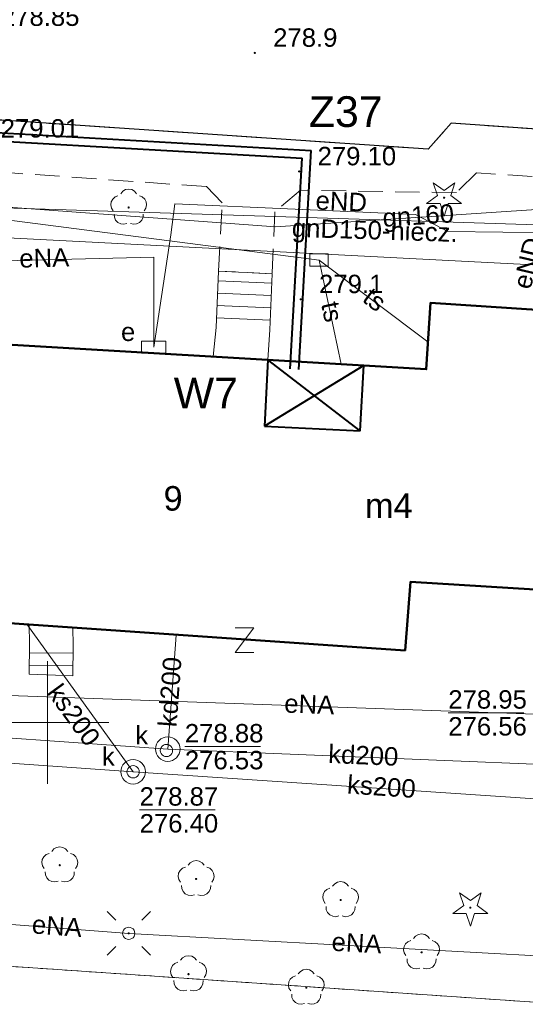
# Model space of a CAD drawing. Extents: x 0 to 6569664, y 0 to 5584502.
# Tile 30 of 64: x 6568549 to 6568569, y 5583939 to 5583979. Entities that reach past the tile are written whole.
import ezdxf
from ezdxf.enums import TextEntityAlignment as Align

# ---------------------------------------------------------------- set-up
doc = ezdxf.new("R2010")
doc.units = 0
doc.header["$PDSIZE"] = 0.75
for name, pattern in [('GAK', [3.5, 2, -0.7, 0.1, -0.7]), ('PRZER1-1', [1, 0.5, -0.5]), ('PRZER2-1', [1.5, 1, -0.5]), ('PRZER3-1', [2, 1.5, -0.5])]:
    doc.linetypes.add(name, pattern=pattern)
doc.layers.get('0').update_dxf_attribs({"linetype": 'CONTINUOUS'})
doc.layers.get('Defpoints').update_dxf_attribs({"linetype": 'CONTINUOUS'})
for name, color, linetype, lineweight in [('alarm', 51, 'CONTINUOUS', 50), ('EGBS', 7, 'CONTINUOUS', 18), ('EGBU', 7, 'CONTINUOUS', 50), ('EGBU_O', 7, 'CONTINUOUS', 50), ('EGDE', 7, 'CONTINUOUS', 18), ('GEPADR_O', 7, 'CONTINUOUS', 18), ('GEPPHC', 7, 'CONTINUOUS', 18), ('GUPPRZ_O', 7, 'CONTINUOUS', 18), ('OTKC', 7, 'CONTINUOUS', 18), ('OTKJ', 7, 'CONTINUOUS', 18), ('OTKK', 7, 'CONTINUOUS', 25), ('OTRN', 7, 'CONTINUOUS', 13), ('OTRN_O', 7, 'CONTINUOUS', 13), ('OTRS', 7, 'CONTINUOUS', 13), ('OTRS_O', 7, 'CONTINUOUS', 13), ('ramka sekcji', 7, 'CONTINUOUS', 18), ('siec', 7, 'GAK', 70), ('SUEO', 7, 'CONTINUOUS', 18), ('SUPK', 7, 'CONTINUOUS', 18), ('SUPW', 7, 'CONTINUOUS', 18), ('SUPW_O', 7, 'CONTINUOUS', 18)]:
    doc.layers.add(name, color=color, linetype=linetype, lineweight=lineweight)
for name, color, linetype, lineweight, true_color in [('EGUG', 7, 'CONTINUOUS', 18, 0x008000), ('OTZG', 7, 'CONTINUOUS', 18, 0x008000), ('OTZL', 7, 'CONTINUOUS', 18, 0x008000), ('SUEP', 1, 'CONTINUOUS', 18, 0xff0000), ('SUEP_O', 1, 'CONTINUOUS', 18, 0xff0000), ('SUES', 1, 'CONTINUOUS', 18, 0xff0000), ('SUES_O', 1, 'CONTINUOUS', 18, 0xff0000), ('SUGP', 7, 'CONTINUOUS', 18, 0xbfbf00), ('SUGP_O', 7, 'CONTINUOUS', 18, 0xbfbf00), ('SUKP', 7, 'CONTINUOUS', 18, 0x803300), ('SUKP_O', 7, 'CONTINUOUS', 18, 0x803300), ('SUTP', 7, 'CONTINUOUS', 18, 0xff9100), ('SUTP_O', 7, 'CONTINUOUS', 18, 0xff9100)]:
    doc.layers.add(name, color=color, linetype=linetype, lineweight=lineweight, true_color=true_color)
doc.styles.add('Arial', font='arial.ttf')
doc.styles.add('GEO-INFO', font='arial.ttf')
doc.dimstyles.get("Standard").update_dxf_attribs({"dimtxt": 0.18, "dimasz": 0.18, "dimexe": 0.18, "dimexo": 0.0625, "dimgap": 0.09, "dimtad": 0, "dimtih": 1, "dimtoh": 1, "dimdec": 4, "dimzin": 0, "dimdsep": 46, "dimtxsty": 'Standard', "dimcen": 0.09, "dimadec": 0, "dimazin": 0, "dimtfac": 1, "dimtdec": 4, "dimtofl": 0, "dimtmove": 0, "dimatfit": 3, "dimfxl": 0, "dimtolj": 1, "dimtzin": 0, "dimarcsym": 0})

# ---------------------------------------------------------------- blocks, each defined once
blk = doc.blocks.new('D_GSPRDL1')
blk.add_hatch(color=0).paths.add_polyline_path([(0, -0.045), (0.013906, -0.042798), (0.02645, -0.036406), (0.036406, -0.02645), (0.042798, -0.013906), (0.045, 0), (0.042798, 0.013906), (0.036406, 0.02645), (0.02645, 0.036406), (0.013906, 0.042798), (0, 0.045), (-0.013906, 0.042798), (-0.02645, 0.036406), (-0.036406, 0.02645), (-0.042798, 0.013906), (-0.045, 0), (-0.042798, -0.013906), (-0.036406, -0.02645), (-0.02645, -0.036406), (-0.013906, -0.042798)])
at = {"color": 0}
for points in [[(-0.635969, -0.134326), (-0.70458, -0.024001), (-0.731429, 0.103115), (-0.713292, 0.231763), (-0.652348, 0.346501), (-0.55591, 0.433559), (-0.435555, 0.482485)], [(-0.324277, 0.563333), (-0.240553, 0.662679), (-0.127956, 0.727494), (0, 0.75), (0.127956, 0.727494), (0.240553, 0.662679), (0.324277, 0.563333)], [(0.435555, 0.482485), (0.55591, 0.433559), (0.652348, 0.346501), (0.713292, 0.231763), (0.731429, 0.103115), (0.70458, -0.024001), (0.635969, -0.134326)], [(-0.068773, -0.646351), (-0.194901, -0.677512), (-0.324092, -0.663766), (-0.440839, -0.606763), (-0.531129, -0.513345), (-0.584125, -0.394725), (-0.593465, -0.265141)], [(0.593465, -0.265141), (0.584125, -0.394725), (0.531129, -0.513345), (0.440839, -0.606763), (0.324092, -0.663766), (0.194901, -0.677512), (0.068773, -0.646351)]]:
    blk.add_lwpolyline(points, dxfattribs=at)
blk = doc.blocks.new('D_GSPRDI1')
blk.add_hatch(color=0).paths.add_polyline_path([(0, -0.045), (0.013906, -0.042798), (0.02645, -0.036406), (0.036406, -0.02645), (0.042798, -0.013906), (0.045, 0), (0.042798, 0.013906), (0.036406, 0.02645), (0.02645, 0.036406), (0.013906, 0.042798), (0, 0.045), (-0.013906, 0.042798), (-0.02645, 0.036406), (-0.036406, 0.02645), (-0.042798, 0.013906), (-0.045, 0), (-0.042798, -0.013906), (-0.036406, -0.02645), (-0.02645, -0.036406), (-0.013906, -0.042798)])
at = {"color": 0}
blk.add_lwpolyline([(0.272471, 0.088531), (0.713338, -0.231778), (0.168396, -0.231778), (0, -0.750048), (-0.168396, -0.231778), (-0.713338, -0.231778), (-0.272471, 0.088531), (-0.440867, 0.606801), (0, 0.286493), (0.440867, 0.606801)], close=True, dxfattribs=at)
blk = doc.blocks.new('D_GSPWPN1')
blk.add_hatch(color=0).paths.add_polyline_path([(-0.045, 0), (-0.043467, -0.011647), (-0.038971, -0.0225), (-0.03182, -0.03182), (-0.0225, -0.038971), (-0.011647, -0.043467), (0, -0.045), (0.011647, -0.043467), (0.0225, -0.038971), (0.03182, -0.03182), (0.038971, -0.0225), (0.043467, -0.011647), (0.045, 0), (0.043467, 0.011647), (0.038971, 0.0225), (0.03182, 0.03182), (0.0225, 0.038971), (0.011647, 0.043467), (0, 0.045), (-0.011647, 0.043467), (-0.0225, 0.038971), (-0.03182, 0.03182), (-0.038971, 0.0225), (-0.043467, 0.011647)])
blk = doc.blocks.new('D_GSPWPS1')
blk.add_hatch(color=0).paths.add_polyline_path([(-0.045, 0), (-0.043467, -0.011647), (-0.038971, -0.0225), (-0.03182, -0.03182), (-0.0225, -0.038971), (-0.011647, -0.043467), (0, -0.045), (0.011647, -0.043467), (0.0225, -0.038971), (0.03182, -0.03182), (0.038971, -0.0225), (0.043467, -0.011647), (0.045, 0), (0.043467, 0.011647), (0.038971, 0.0225), (0.03182, 0.03182), (0.0225, 0.038971), (0.011647, 0.043467), (0, 0.045), (-0.011647, 0.043467), (-0.0225, 0.038971), (-0.03182, 0.03182), (-0.038971, 0.0225), (-0.043467, 0.011647)])
blk = doc.blocks.new('D_GUPIKP1_3')
at = {"color": 0}
blk.add_lwpolyline([(0.375, -0.25), (-0.375, -0.25), (-0.375, 0.25), (0.375, 0.25)], close=True, dxfattribs=at)
blk = doc.blocks.new('D_GUPESE1')
at = {"color": 0}
blk.add_lwpolyline([(-0.5, -0.25), (-0.5, 0.25), (0.5, 0.25), (0.5, -0.25)], close=True, dxfattribs=at)
blk = doc.blocks.new('D_GUPIWZ1_1')
at = {"color": 0}
blk.add_lwpolyline([(0, 0.25), (0.064705, 0.241481), (0.125, 0.216506), (0.176777, 0.176777), (0.216506, 0.125), (0.241481, 0.064705), (0.25, 0), (0.241481, -0.064705), (0.216506, -0.125), (0.176777, -0.176777), (0.125, -0.216506), (0.064705, -0.241481), (0, -0.25), (-0.064705, -0.241481), (-0.125, -0.216506), (-0.176777, -0.176777), (-0.216506, -0.125), (-0.241481, -0.064705), (-0.25, 0), (-0.241481, 0.064705), (-0.216506, 0.125), (-0.176777, 0.176777), (-0.125, 0.216506), (-0.064705, 0.241481)], close=True, dxfattribs=at)
blk = doc.blocks.new('D_GEPPHC1')
at = {"color": 0}
blk.add_lwpolyline([(-0.375, 0.5), (0.375, 0.5), (-0.375, -0.5), (0.375, -0.5)], dxfattribs=at)
blk = doc.blocks.new('D_GUPELA2')
blk.add_hatch(color=0).paths.add_polyline_path([(-0.001087, 0.044987), (0.011881, 0.043403), (0.021281, 0.03965), (0.030065, 0.033482), (0.038133, 0.023893), (0.043117, 0.012881), (0.044986, 0.001113), (0.044323, -0.007777), (0.040557, -0.019497), (0.033417, -0.030138), (0.024849, -0.037517), (0.013788, -0.042836), (0.002013, -0.044955), (-0.00982, -0.043916), (-0.020466, -0.040077), (-0.029541, -0.033946), (-0.036867, -0.025804), (-0.04187, -0.01649), (-0.04461, -0.005909), (-0.044532, 0.006476), (-0.041285, 0.017903), (-0.034764, 0.028574), (-0.024479, 0.03776), (-0.013449, 0.042943)])
at = {"color": 0}
for points in [[(-0.883883, 0.883883), (-0.53033, 0.53033)], [(0.883883, 0.883883), (0.53033, 0.53033)], [(-0.883883, -0.883883), (-0.53033, -0.53033)], [(0.883883, -0.883883), (0.53033, -0.53033)]]:
    blk.add_lwpolyline(points, dxfattribs=at)
blk = doc.blocks.new('D_GUPELA1')
at = {"color": 0}
blk.add_lwpolyline([(0, 0.25), (0.064705, 0.241481), (0.125, 0.216506), (0.176777, 0.176777), (0.216506, 0.125), (0.241481, 0.064705), (0.25, 0), (0.241481, -0.064705), (0.216506, -0.125), (0.176777, -0.176777), (0.125, -0.216506), (0.064705, -0.241481), (0, -0.25), (-0.064705, -0.241481), (-0.125, -0.216506), (-0.176777, -0.176777), (-0.216506, -0.125), (-0.241481, -0.064705), (-0.25, 0), (-0.241481, 0.064705), (-0.216506, 0.125), (-0.176777, 0.176777), (-0.125, 0.216506), (-0.064705, 0.241481)], close=True, dxfattribs=at)
blk = doc.blocks.new('*D45')
at = {"layer": 'Defpoints', "color": 0}
for p in [(6568647.5, 5584150), (6568650, 5584150), (0, 0)]:
    blk.add_point(p, dxfattribs=at)
at = {"layer": 'ramka sekcji', "color": 0, "lineweight": -2}
blk.add_line((6568649.938, 5584150), (6568647.5, 5584150), dxfattribs=at)
at = {"layer": 'ramka sekcji', "color": 0, "insert": (6568644.106, 5584150), "char_height": 0.75, "attachment_point": 5, "style": 'GEO-INFO'}
blk.add_mtext('\\A1;5584150.0000', dxfattribs=at)
blk = doc.blocks.new('*D46')
at = {"layer": 'Defpoints', "color": 0}
for p in [(6568650, 5584152.5), (6568650, 5584150), (0, 0)]:
    blk.add_point(p, dxfattribs=at)
at = {"layer": 'ramka sekcji', "color": 0, "lineweight": -2}
blk.add_line((6568650, 5584150.062), (6568650, 5584152.5), dxfattribs=at)
at = {"layer": 'ramka sekcji', "color": 0, "insert": (6568650, 5584155.896), "char_height": 0.75, "attachment_point": 5, "rotation": 90, "style": 'GEO-INFO'}
blk.add_mtext('\\A1;6568650.0000', dxfattribs=at)

msp = doc.modelspace()

# ---------------------------------------------------------------- linework, layer by layer
at = {"layer": 'EGBS', "linetype": 'Continuous', "lineweight": 18, "elevation": 10.18}
for points in [[(6568559.16, 5583968.28), (6568556.97, 5583968.39), (6568556.87, 5583966.09), (6568556.75822, 5583964.90199), (6568558.97909, 5583964.77102), (6568559.06, 5583965.99)], [(6568551.03, 5583951.9), (6568549.25, 5583951.96), (6568549.26, 5583953.2), (6568549.25055, 5583953.99181), (6568551.03004, 5583953.86856), (6568551.05, 5583953.13)]]:
    msp.add_lwpolyline(points, close=True, dxfattribs=at)
for points in [[(6568556.95258, 5583967.98929), (6568559.14315, 5583967.89405)], [(6568556.93086, 5583967.48976), (6568559.12133, 5583967.39453)], [(6568556.90914, 5583966.99024), (6568559.09952, 5583966.895)], [(6568556.88742, 5583966.49071), (6568559.07771, 5583966.39548)], [(6568549.25702, 5583952.82999), (6568551.04489, 5583952.81557)], [(6568549.25298, 5583952.33001), (6568551.03676, 5583952.31562)]]:
    msp.add_lwpolyline(points, dxfattribs=at)
at = {"layer": 'EGBU', "linetype": 'Continuous', "lineweight": 50, "elevation": 10.18}
msp.add_lwpolyline([(6568545.09, 5583954.28), (6568545.77, 5583965.55), (6568565.44, 5583964.39), (6568565.61, 5583967.09), (6568582.7404, 5583965.97019), (6568581.98601, 5583954.66959), (6568564.8, 5583955.73), (6568564.58, 5583952.93)], close=True, dxfattribs=at)
at = {"layer": 'EGDE', "linetype": 'Continuous', "elevation": 10.22}
msp.add_lwpolyline([(6568594.31055, 5583939.47691), (6568591.06023, 5583939.65534), (6568585.12694, 5583937.54872), (6568482.90911, 5583944.55214), (6568370.44353, 5583952.88368), (6568294.32233, 5583957.98331), (6568295.92847, 5583986.21622), (6568307.93382, 5584034.73468), (6568319.9193, 5584083.24287), (6568320.72616, 5584086.59352), (6568329.45932, 5584084.84591), (6568374.48985, 5584081.95589), (6568374.92948, 5584088.19204), (6568391.77674, 5584086.94902), (6568441.65482, 5584081.9513), (6568491.15577, 5584079.0589), (6568538.06756, 5584076.86319), (6568558.47556, 5584075.58605), (6568583.6998, 5584038.16817), (6568609.00522, 5584036.3441), (6568644.22449, 5584009.45582)], dxfattribs=at)
msp.add_lwpolyline([(6568294.32233, 5583957.98331), (6568370.44353, 5583952.88368), (6568482.90911, 5583944.55214), (6568585.12694, 5583937.54872), (6568581.68298, 5583936.28424), (6568555.7519, 5583937.77022), (6568518.83334, 5583939.77466), (6568501.75009, 5583940.70461), (6568484.61672, 5583941.64391), (6568470.18479, 5583942.48802), (6568455.74272, 5583943.342), (6568440.05974, 5583944.25999), (6568422.02493, 5583945.3077), (6568384.89553, 5583947.37946), (6568347.08402, 5583949.61245), (6568329.64942, 5583950.6479), (6568293.66008, 5583952.72437), (6568294.26523, 5583956.9825)], close=True, dxfattribs=at)
at = {"layer": 'EGUG', "linetype": 'PRZER1-1', "lineweight": 18, "elevation": 10.08}
for points in [[(6568370.44353, 5583952.88368), (6568482.90911, 5583944.55214), (6568585.12694, 5583937.54872), (6568591.06023, 5583939.65534), (6568594.31055, 5583939.47691)], [(6568594.31055, 5583939.47691), (6568591.06023, 5583939.65534), (6568585.12694, 5583937.54872), (6568482.90911, 5583944.55214), (6568370.44353, 5583952.88368)]]:
    msp.add_lwpolyline(points, dxfattribs=at)
at = {"layer": 'GUPPRZ_O', "linetype": 'Continuous', "lineweight": 13, "elevation": 10.8, "flags": 128}
for points in [[(6568566.33833, 5583950.38683), (6568569.41833, 5583950.38683)], [(6568555.59959, 5583949.01003), (6568558.67959, 5583949.01003)], [(6568553.75574, 5583946.43467), (6568556.83574, 5583946.43467)]]:
    msp.add_lwpolyline(points, dxfattribs=at)
at = {"layer": 'OTKC', "linetype": 'PRZER2-1', "lineweight": 18, "elevation": 10.18}
msp.add_lwpolyline([(6568571.26, 5583972.15), (6568567.49, 5583972.39), (6568566.67, 5583971.59), (6568560.31, 5583971.68), (6568559.27, 5583970.8), (6568559.16, 5583968.28), (6568556.97, 5583968.39), (6568557.12, 5583971.17), (6568556.48, 5583971.83), (6568538.37, 5583973.11), (6568537.68, 5583974.81), (6568528.49, 5583975.64), (6568529.05, 5583976.36), (6568529.81, 5583976.83), (6568530.58, 5583977.07), (6568531.33, 5583977.16), (6568532.22, 5583977.15), (6568538.95, 5583976.58), (6568539.74, 5583975.11), (6568565.52, 5583973.36), (6568566.46, 5583974.42), (6568582.79, 5583973.27, 0.15614817)], format="xyb", dxfattribs=at)
at = {"layer": 'OTKJ', "linetype": 'PRZER3-1', "lineweight": 18, "elevation": 10.18}
msp.add_lwpolyline([(6568582.79, 5583973.27), (6568566.46, 5583974.42), (6568565.52, 5583973.36), (6568539.74, 5583975.11)], dxfattribs=at)
at = {"layer": 'OTKK', "linetype": 'Continuous', "lineweight": 25, "elevation": 10.18}
msp.add_lwpolyline([(6568595.31, 5583979.63, -0.27999722), (6568582.79, 5583973.27), (6568566.46, 5583974.42), (6568565.52, 5583973.36), (6568539.74, 5583975.11), (6568538.95, 5583976.58), (6568532.22, 5583977.15), (6568531.33, 5583977.16), (6568530.58, 5583977.07), (6568529.81, 5583976.83), (6568529.05, 5583976.36), (6568528.49, 5583975.64), (6568528.27, 5583974.77), (6568527.46, 5583964.52), (6568527.66, 5583963.33), (6568528.18, 5583962.38), (6568528.9, 5583961.72), (6568529.24, 5583961.49), (6568529.76, 5583961.31), (6568530.77, 5583961.11), (6568538.96, 5583960.48)], format="xyb", dxfattribs=at)
at = {"layer": 'ramka sekcji'}
for q in [(6568550, 5583952.5), (6568547.5, 5583950), (6568550, 5583947.5), (6568552.5, 5583950)]:
    msp.add_line((6568550, 5583950), q, dxfattribs=at)
at = {"layer": 'siec', "linetype": 'ByBlock', "lineweight": 40}
for p, q in [((6568545.14073, 5583973.84695), (6568560.38216, 5583972.98429)), ((6568545.51078, 5583974.17246), (6568560.75221, 5583973.3098)), ((6568560.24698, 5583964.3834), (6568560.75221, 5583973.3098)), ((6568559.89647, 5583964.40324), (6568560.38216, 5583972.98429)), ((6568558.97909, 5583964.77102), (6568558.84933, 5583962.068)), ((6568562.74127, 5583961.88117), (6568558.97909, 5583964.77102)), ((6568562.89807, 5583964.53991), (6568558.84933, 5583962.068)), ((6568562.74127, 5583961.88117), (6568562.89807, 5583964.53991)), ((6568558.84933, 5583962.068), (6568562.74127, 5583961.88117))]:
    msp.add_line(p, q, dxfattribs=at)
at = {"layer": 'SUEP', "linetype": 'Continuous', "lineweight": 18, "elevation": 10.14}
for points in [[(6568591.84922, 5583969.21782), (6568575.98316, 5583969.90643), (6568570.81136, 5583969.94369), (6568566.31514, 5583970.00686), (6568565.00212, 5583970.69899), (6568555.1968, 5583971.13268), (6568555.03505, 5583969.8715), (6568554.33, 5583965.29)], [(6568591.84922, 5583969.21782), (6568586.92969, 5583965.27412), (6568586.01752, 5583949.92117), (6568573.69298, 5583950.20238), (6568547.64978, 5583951.11587)], [(6568554.33, 5583965.29), (6568554.32982, 5583968.95434), (6568545.41193, 5583968.73941), (6568543.74753, 5583965.96775), (6568543.56, 5583962.91)], [(6568589.24658, 5583939.15193), (6568575.67638, 5583940.17515), (6568553.31026, 5583941.40325), (6568547.45342, 5583941.84164)]]:
    msp.add_lwpolyline(points, dxfattribs=at)
at = {"layer": 'SUGP', "linetype": 'Continuous', "lineweight": 18, "elevation": 10.14}
for points in [[(6568602.39468, 5584009.15947), (6568602.19592, 5584004.63958), (6568600.41988, 5583984.84924), (6568599.64462, 5583977.80473), (6568583.04064, 5583969.40812), (6568577.55835, 5583969.78749), (6568570.80786, 5583970.25352), (6568546.90448, 5583971.0015), (6568531.38191, 5583971.50148), (6568522.94, 5583973.07), (6568520.02153, 5583972.78616), (6568522.94278, 5583992.41225), (6568523.67456, 5584007.01875), (6568524.53384, 5584030.89757), (6568524.62, 5584031.05), (6568524.24, 5584031.08), (6568523.37, 5584031.2)], [(6568547.84, 5583971.04), (6568559.29, 5583970.19), (6568570.95, 5583970.96)]]:
    msp.add_lwpolyline(points, dxfattribs=at)
at = {"layer": 'SUKP', "linetype": 'Continuous', "lineweight": 18, "elevation": 10.14}
for points in [[(6568574.34622, 5583955.14098), (6568573.72946, 5583946.61937), (6568553.49067, 5583947.98691)], [(6568571.64165, 5583955.14463), (6568570.83978, 5583948.24995), (6568554.90373, 5583948.91156)], [(6568549.15556, 5583953.99839), (6568553.49067, 5583947.98691)], [(6568555.23948, 5583953.55652), (6568554.90373, 5583948.91156)], [(6568554.90373, 5583948.91156), (6568521.41768, 5583951.26874)], [(6568553.49067, 5583947.98691), (6568528.20597, 5583949.76116), (6568492.95, 5583950.74)]]:
    msp.add_lwpolyline(points, dxfattribs=at)
at = {"layer": 'SUPK', "linetype": 'Continuous', "lineweight": 18, "elevation": 10.14}
for points in [[(6568554.90373, 5583948.41156, -1), (6568554.90373, 5583949.41156, -1)], [(6568553.49067, 5583947.48691, -1), (6568553.49067, 5583948.48691, -1)]]:
    msp.add_lwpolyline(points, format="xyb", close=True, dxfattribs=at)
at = {"layer": 'SUTP', "linetype": 'Continuous', "lineweight": 18, "elevation": 10.14}
for points in [[(6568561.0718, 5583968.83921), (6568545.79635, 5583970.80353), (6568522.90668, 5583977.55011), (6568522.71509, 5584000.16941), (6568522.49483, 5584020.20214)], [(6568576.74575, 5584017.49696), (6568575.34911, 5583968.35514), (6568516.6359, 5583971.36883)], [(6568561.0718, 5583968.83921), (6568561.97818, 5583964.59415)], [(6568561.0718, 5583968.83921), (6568565.51, 5583965.50169)]]:
    msp.add_lwpolyline(points, dxfattribs=at)

# ---------------------------------------------------------------- block references
at = {"layer": 'GEPPHC', "linetype": 'Continuous', "lineweight": 18}
msp.add_blockref('D_GEPPHC1', (6568558.03061, 5583953.34861, 10.24), dxfattribs=at)
at = {"layer": 'OTRN', "linetype": 'Continuous', "lineweight": 13}
for p in [(6568558.45, 5583977.28, 10.08), (6568560.32, 5583967.24, 10.08)]:
    msp.add_blockref('D_GSPWPN1', p, dxfattribs=at)
at = {"layer": 'OTRS', "linetype": 'Continuous', "lineweight": 13}
msp.add_blockref('D_GSPWPS1', (6568560.26, 5583972.45, 10.08), dxfattribs=at)
at = {"layer": 'OTZG', "linetype": 'Continuous', "lineweight": 18}
for p in [(6568566.17, 5583971.38, 10.12), (6568567.24, 5583942.45, 10.12)]:
    msp.add_blockref('D_GSPRDI1', p, dxfattribs=at)
at = {"layer": 'OTZL', "linetype": 'Continuous', "lineweight": 18}
for p in [(6568553.31, 5583970.98, 10.12), (6568550.5, 5583944.18, 10.12), (6568556.06, 5583943.62, 10.12), (6568561.95, 5583942.76, 10.12), (6568565.25, 5583940.63, 10.12), (6568555.75, 5583939.74, 10.12), (6568560.55, 5583939.19, 10.12)]:
    msp.add_blockref('D_GSPRDL1', p, dxfattribs=at)
at = {"layer": 'SUEO', "linetype": 'Continuous', "lineweight": 18}
for name, p in [('D_GUPELA2', (6568553.31026, 5583941.40325, 10.15)), ('D_GUPELA1', (6568553.31026, 5583941.40325, 10.16))]:
    msp.add_blockref(name, p, dxfattribs=at)
at = {"layer": 'SUES', "linetype": 'Continuous', "lineweight": 18}
msp.add_blockref('D_GUPESE1', (6568554.33, 5583965.29, 10.16), dxfattribs=at)
at = {"layer": 'SUPK', "linetype": 'Continuous', "lineweight": 18}
msp.add_blockref('D_GUPIKP1_3', (6568561.0718, 5583968.83921, 10.16), dxfattribs=at)
at = {"layer": 'SUPW', "linetype": 'Continuous', "lineweight": 18}
for p in [(6568554.84959, 5583948.85448, 10.18), (6568553.49067, 5583947.98691, 10.18)]:
    msp.add_blockref('D_GUPIWZ1_1', p, dxfattribs=at)

# ---------------------------------------------------------------- texts
at = {"layer": 'alarm', "color": 0, "linetype": 'Continuous', "lineweight": 30, "style": 'GEO-INFO'}
for s, p in [('Z37', (6568562.1579, 5583974.8884, 0.62)), ('W7', (6568556.45579, 5583963.42146, 0.62))]:
    msp.add_text(s, height=1.25, dxfattribs=at).set_placement(p, align=Align.MIDDLE)
at = {"layer": 'EGBU_O', "linetype": 'Continuous', "lineweight": 0, "style": 'Arial'}
msp.add_text('m4', height=1, dxfattribs=at).set_placement((6568563.9152, 5583958.33454, 10.8), align=Align.CENTER)
at = {"layer": 'GEPADR_O', "linetype": 'Continuous', "lineweight": 0, "style": 'Arial'}
msp.add_text('9', height=1, dxfattribs=at).set_placement((6568554.73102, 5583958.62841, 10.8))
at = {"layer": 'GUPPRZ_O', "linetype": 'Continuous', "lineweight": 0, "style": 'Arial'}
for s, p in [('278.95', (6568566.33833, 5583950.55933, 10.8)), ('276.56', (6568566.33833, 5583949.46433, 10.8)), ('278.88', (6568555.59959, 5583949.18253, 10.8)), ('276.53', (6568555.59959, 5583948.08753, 10.8)), ('278.87', (6568553.75574, 5583946.60717, 10.8)), ('276.40', (6568553.75574, 5583945.51217, 10.8))]:
    msp.add_text(s, height=0.75, dxfattribs=at).set_placement(p)
at = {"layer": 'OTRN_O', "linetype": 'Continuous', "lineweight": 0, "style": 'Arial'}
for s, p in [('278.9', (6568559.2, 5583977.53, 10.8)), ('279.1', (6568561.07, 5583967.49, 10.8))]:
    msp.add_text(s, height=0.75, dxfattribs=at).set_placement(p)
at = {"layer": 'OTRS_O', "linetype": 'Continuous', "lineweight": 0, "style": 'Arial'}
for s, p in [('278.85', (6568548.1, 5583978.38, 10.8)), ('279.01', (6568548.09, 5583973.83, 10.8)), ('279.10', (6568561.01, 5583972.7, 10.8))]:
    msp.add_text(s, height=0.75, dxfattribs=at).set_placement(p)
at = {"layer": 'SUEP_O', "linetype": 'Continuous', "lineweight": 0, "style": 'Arial'}
for s, rotation, p in [('eND', 357.467473, (6568561.96227, 5583970.85598, 10.8)), ('eND', 76.872676, (6568569.93151, 5583968.62943, 10.8)), ('eNA', 1.38059, (6568549.87794, 5583968.55348, 10.8)), ('eNA', 357.991132, (6568560.66109, 5583950.36582, 10.8)), ('eNA', 355.719361, (6568550.35994, 5583941.32978, 10.8)), ('eNA', 356.8571, (6568562.58386, 5583940.64063, 10.8))]:
    msp.add_text(s, height=0.75, rotation=rotation, dxfattribs=at).set_placement(p, align=Align.CENTER)
at = {"layer": 'SUES_O', "linetype": 'Continuous', "lineweight": 0, "style": 'Arial'}
msp.add_text('e', height=0.75, dxfattribs=at).set_placement((6568553.58, 5583965.54, 10.8), align=Align.RIGHT)
at = {"layer": 'SUGP_O', "linetype": 'Continuous', "lineweight": 0, "style": 'Arial'}
for s, rotation, p in [('gn160', 3.778177, (6568565.13934, 5583970.28216, 10.8)), ('gnD150-niecz.', 358.207687, (6568563.33003, 5583969.68168, 10.8))]:
    msp.add_text(s, height=0.75, rotation=rotation, dxfattribs=at).set_placement(p, align=Align.CENTER)
at = {"layer": 'SUKP_O', "linetype": 'Continuous', "lineweight": 0, "style": 'Arial'}
for s, rotation, p in [('kd200', 85.865713, (6568555.36432, 5583951.21288, 10.8)), ('ks200', 306.062109, (6568550.77493, 5583950.08135, 10.8)), ('kd200', 357.622648, (6568562.85958, 5583948.28753, 10.8)), ('ks200', 356.134411, (6568563.59028, 5583947.01033, 10.8))]:
    msp.add_text(s, height=0.75, rotation=rotation, dxfattribs=at).set_placement(p, align=Align.CENTER)
at = {"layer": 'SUPW_O', "linetype": 'Continuous', "lineweight": 0, "style": 'Arial'}
for p in [(6568554.09959, 5583949.10448, 10.8), (6568552.74067, 5583948.23691, 10.8)]:
    msp.add_text('k', height=0.75, dxfattribs=at).set_placement(p, align=Align.RIGHT)
at = {"layer": 'SUTP_O', "linetype": 'Continuous', "lineweight": 0, "style": 'Arial'}
for rotation, p in [(323.056893, (6568563.11451, 5583966.93589, 10.8)), (282.052495, (6568561.23798, 5583966.6554, 10.8))]:
    msp.add_text('ts', height=0.75, rotation=rotation, dxfattribs=at).set_placement(p, align=Align.CENTER)

# ---------------------------------------------------------------- dimensions: what is measured, and where the dimension line sits
at = {"layer": 'ramka sekcji'}
for offset, dtype, picture, middle in [((0, 2.5), 1, '*D46', (6568650, 5584155.8956787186)), ((-2.5, 0), 0, '*D45', (6568644.1063676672, 5584150))]:
    dim = msp.add_ordinate_dim(feature_location=(6568650, 5584150), offset=offset, dtype=dtype, origin=(0, 0), dimstyle='Standard', override={"dimtxt": 0.75, "dimtxsty": 'GEO-INFO'}, dxfattribs=at)
    dim.commit()
    dim.dimension.update_dxf_attribs({"geometry": picture, "text_midpoint": middle})

doc.saveas('drawing.dxf')
